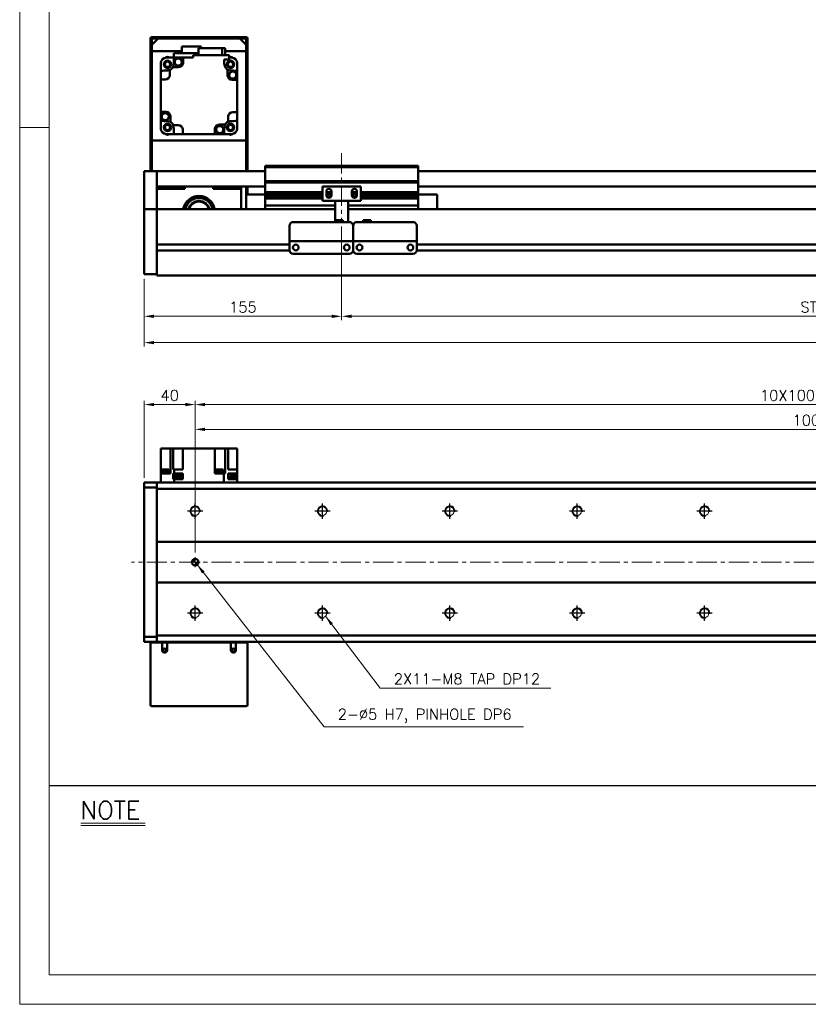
# Model space of a CAD drawing. Header units: millimetres. Extents: x 46891 to 50493, y 6223 to 9905.
# Tile 1 of 4: x 48547 to 49166, y 8529 to 9302. Entities that reach past the tile are written whole.
import ezdxf

# ---------------------------------------------------------------- set-up
doc = ezdxf.new("R2010")
doc.units = ezdxf.units.MM
doc.header["$LTSCALE"] = 0.5
doc.linetypes.add('CENTER', pattern=[50.8, 31.75, -6.35, 6.35, -6.35])
doc.layers.get('0').update_dxf_attribs({"lineweight": 20})
for name, color, linetype, lineweight in [('1', 1, 'CENTER', 13), ('4', 4, 'Continuous', 13), ('외형선(ISO)', 7, 'Continuous', 50)]:
    doc.layers.add(name, color=color, linetype=linetype, lineweight=lineweight)
for name, color, linetype in [('3', 3, 'Continuous'), ('C', 1, 'CENTER'), ('DIM', 4, 'Continuous')]:
    doc.layers.add(name, color=color, linetype=linetype)
doc.styles.add('DSR TEXT', font='romans.shx', dxfattribs={"bigfont": 'whgtxt.shx'})
doc.styles.get("Standard").update_dxf_attribs({"font": 'romans.shx', "bigfont": 'whgtxt.shx'})
doc.dimstyles.new('DSR', dxfattribs={"dimscale": 2, "dimtxt": 3, "dimasz": 3, "dimexe": 0.5, "dimexo": 0.5, "dimgap": 0.5, "dimtad": 1, "dimdsep": 46, "dimtxsty": 'Standard', "dimcen": 2.5, "dimclrd": 4, "dimclre": 4, "dimclrt": 2, "dimadec": 0, "dimazin": 2, "dimtfac": 1, "dimtmove": 0, "dimatfit": 3, "dimfxl": 0, "dimlwd": -1, "dimlwe": -1, "dimarcsym": 0})

# ---------------------------------------------------------------- blocks, each defined once
blk = doc.blocks.new('A$C13F00394')
for p, q in [((-202.34, 25.67), (-191.42, 25.67)), ((-202.34, 25.3), (-191.42, 25.3))]:
    blk.add_line(p, q)
at = {"layer": '3'}
blk.add_line((0, 32), (-207.68, 32), dxfattribs=at)
at = {"layer": '4', "color": 0, "style": 'DSR TEXT'}
blk.add_text('NOTE', height=3, dxfattribs=at).set_placement((-202.39, 26.38))
blk = doc.blocks.new('A$C1C1952E1')
at = {"color": 1}
blk.add_lwpolyline([(0, 0), (420, 0), (420, 297), (0, 297)], close=True, dxfattribs=at)
at = {"color": 3}
blk.add_lwpolyline([(5, 5), (415, 5), (415, 292), (5, 292)], close=True, dxfattribs=at)
blk = doc.blocks.new('*D104')
at = {"color": 1, "linetype": 'ByBlock'}
for p, q in [((48799.46, 9139.21), (48799.46, 9065.83)), ((48644.46, 9098.21), (48644.46, 9065.83)), ((48652.26, 9068.83), (48791.66, 9068.83))]:
    blk.add_line(p, q, dxfattribs=at)
at = {"color": 1}
for points in [[(48652.26, 9070.13), (48652.26, 9067.53), (48644.46, 9068.83)], [(48791.66, 9070.13), (48791.66, 9067.53), (48799.46, 9068.83)]]:
    blk.add_solid(points, dxfattribs=at)
at = {"layer": 'Defpoints', "color": 0}
for p in [(48799.46, 9142.81), (48644.46, 9101.81), (48799.46, 9068.83)]:
    blk.add_point(p, dxfattribs=at)
at = {"color": 3, "insert": (48721.96, 9076.03), "char_height": 8.4, "attachment_point": 5, "style": 'DSR TEXT'}
blk.add_mtext('155', dxfattribs=at)
blk = doc.blocks.new('*D105')
at = {"color": 1, "linetype": 'ByBlock'}
for p, q in [((48799.46, 9139.21), (48799.46, 9065.83)), ((49599.46, 9139.21), (49599.46, 9065.83)), ((48807.26, 9068.83), (49591.66, 9068.83))]:
    blk.add_line(p, q, dxfattribs=at)
at = {"color": 1}
for points in [[(48807.26, 9070.13), (48807.26, 9067.53), (48799.46, 9068.83)], [(49591.66, 9070.13), (49591.66, 9067.53), (49599.46, 9068.83)]]:
    blk.add_solid(points, dxfattribs=at)
at = {"layer": 'Defpoints', "color": 0}
for p in [(48799.46, 9142.81), (49599.46, 9142.81), (49599.46, 9068.83)]:
    blk.add_point(p, dxfattribs=at)
at = {"color": 3, "insert": (49199.46, 9076.03), "char_height": 8.4, "attachment_point": 5, "style": 'DSR TEXT'}
blk.add_mtext('STROKE : 800', dxfattribs=at)
blk = doc.blocks.new('*D107')
at = {"color": 1, "linetype": 'ByBlock'}
for p, q in [((48644.46, 9098.21), (48644.46, 9045.16)), ((49744.46, 9098.21), (49744.46, 9045.16)), ((49736.66, 9048.16), (48652.26, 9048.16))]:
    blk.add_line(p, q, dxfattribs=at)
at = {"color": 1}
for points in [[(48652.26, 9049.46), (48652.26, 9046.86), (48644.46, 9048.16)], [(49736.66, 9049.46), (49736.66, 9046.86), (49744.46, 9048.16)]]:
    blk.add_solid(points, dxfattribs=at)
at = {"layer": 'Defpoints', "color": 0}
for p in [(48644.46, 9101.81), (49744.46, 9101.81), (48644.46, 9048.16)]:
    blk.add_point(p, dxfattribs=at)
at = {"color": 3, "insert": (49194.46, 9055.36), "char_height": 8.4, "attachment_point": 5, "style": 'DSR TEXT'}
blk.add_mtext('1100', dxfattribs=at)
blk = doc.blocks.new('A$C33E56CC6')
h = blk.add_hatch()
h.set_pattern_fill('ANSI31', color=256, style=0)
h.set_pattern_definition([(45, (-7065.45672, -6508.5399), (-0.0883883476, 0.0883883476), [])])
h.paths.add_polyline_path([(4, 6.5, 0.414214), (1.5, 4), (4, 4)])
h.paths.add_polyline_path([(6.5, 4), (4, 4), (4, 1.5, 0.414214)])
blk.add_circle((4, 4), 2.5)
at = {"layer": '1'}
for p, q in [((4, 0), (4, 8)), ((0, 4), (8, 4))]:
    blk.add_line(p, q, dxfattribs=at)
blk = doc.blocks.new('tap8')
blk.add_circle((0, 0), 3.4)
at = {"layer": 'C', "color": 1, "linetype": 'CENTER'}
for p, q in [((-6.05, 0), (6.05, 0)), ((0, -6.05), (0, 6.05))]:
    blk.add_line(p, q, dxfattribs=at)
at = {"layer": 'DIM', "color": 3}
blk.add_arc((0, 0), 4, 263.84551, 189.43144, dxfattribs=at)
blk = doc.blocks.new('*D114')
at = {"color": 1, "linetype": 'ByBlock'}
for p, q in [((48684.46, 8883.52), (48684.46, 8983.11)), ((48692.26, 8980.11), (49676.66, 8980.11)), ((49684.46, 8883.52), (49684.46, 8983.11))]:
    blk.add_line(p, q, dxfattribs=at)
at = {"color": 1}
for points in [[(48692.26, 8981.41), (48692.26, 8978.81), (48684.46, 8980.11)], [(49676.66, 8981.41), (49676.66, 8978.81), (49684.46, 8980.11)]]:
    blk.add_solid(points, dxfattribs=at)
at = {"layer": 'Defpoints', "color": 0}
for p in [(49684.46, 8980.11), (48684.46, 8879.92), (49684.46, 8879.92)]:
    blk.add_point(p, dxfattribs=at)
at = {"color": 3, "insert": (49184.46, 8987.31), "char_height": 8.4, "attachment_point": 5, "style": 'DSR TEXT'}
blk.add_mtext('1000%%P0.02', dxfattribs=at)
blk = doc.blocks.new('*D117')
at = {"color": 1, "linetype": 'ByBlock'}
for p, q in [((48644.46, 8942.02), (48644.46, 9002.59)), ((48684.46, 8883.52), (48684.46, 9002.59)), ((48676.66, 8999.59), (48652.26, 8999.59))]:
    blk.add_line(p, q, dxfattribs=at)
at = {"color": 1}
for points in [[(48652.26, 9000.89), (48652.26, 8998.29), (48644.46, 8999.59)], [(48676.66, 9000.89), (48676.66, 8998.29), (48684.46, 8999.59)]]:
    blk.add_solid(points, dxfattribs=at)
at = {"layer": 'Defpoints', "color": 0}
for p in [(48644.46, 8999.59), (48644.46, 8938.42), (48684.46, 8879.92)]:
    blk.add_point(p, dxfattribs=at)
at = {"color": 3, "insert": (48664.46, 9006.79), "char_height": 8.4, "attachment_point": 5, "style": 'DSR TEXT'}
blk.add_mtext('40', dxfattribs=at)
blk = doc.blocks.new('*D131')
at = {"color": 1, "linetype": 'ByBlock'}
for p, q in [((48684.46, 8925.57), (48684.46, 9002.59)), ((49684.46, 8925.57), (49684.46, 9002.59)), ((48692.26, 8999.59), (49676.66, 8999.59))]:
    blk.add_line(p, q, dxfattribs=at)
at = {"color": 1}
for points in [[(48692.26, 9000.89), (48692.26, 8998.29), (48684.46, 8999.59)], [(49676.66, 9000.89), (49676.66, 8998.29), (49684.46, 8999.59)]]:
    blk.add_solid(points, dxfattribs=at)
at = {"layer": 'Defpoints', "color": 0}
for p in [(49684.46, 8999.59), (48684.46, 8921.97), (49684.46, 8921.97)]:
    blk.add_point(p, dxfattribs=at)
at = {"color": 3, "insert": (49184.46, 9006.79), "char_height": 8.4, "attachment_point": 5, "style": 'DSR TEXT'}
blk.add_mtext('10X100PITCH=1000', dxfattribs=at)

msp = doc.modelspace()

# ---------------------------------------------------------------- linework, layer by layer
at = {"color": 1}
msp.add_line((48569.83732, 9217.02572), (48546.67132, 9217.02572), dxfattribs=at)
at = {"layer": '1'}
for p, q in [((48799.46234, 9196.8134), (48799.46234, 9142.8134)), ((49754.46234, 8875.91938), (48634.46234, 8875.91938))]:
    msp.add_line(p, q, dxfattribs=at)
at = {"layer": '외형선(ISO)'}
for p, q in [((48649.46234, 9286.8134), (48649.46234, 9182.8134)), ((48658.46234, 9287.8134), (48650.46234, 9287.8134)), ((48650.46234, 9281.8134), (48655.46234, 9286.8134)), ((48650.96234, 9286.8134), (48658.46234, 9286.8134)), ((48719.46234, 9286.8134), (48655.46234, 9286.8134)), ((48658.46234, 9286.8134), (48658.46234, 9287.8134)), ((48658.46234, 9287.8134), (48662.46234, 9287.8134)), ((48662.46234, 9287.8134), (48662.46234, 9286.8134)), ((48712.46234, 9287.8134), (48662.46234, 9287.8134)), ((48662.46234, 9286.8134), (48712.46234, 9286.8134)), ((48712.46234, 9286.8134), (48712.46234, 9287.8134)), ((48712.46234, 9287.8134), (48716.46234, 9287.8134)), ((48716.46234, 9287.8134), (48716.46234, 9286.8134)), ((48724.46234, 9287.8134), (48716.46234, 9287.8134)), ((48716.46234, 9286.8134), (48723.96234, 9286.8134)), ((48719.46234, 9286.8134), (48724.46234, 9281.8134)), ((48725.46234, 9182.8134), (48725.46234, 9286.8134)), ((48650.46234, 9182.8134), (48650.46234, 9286.3134)), ((48650.46234, 9281.8134), (48650.46234, 9276.8134)), ((48689.11234, 9280.6134), (48674.01234, 9280.6134)), ((48674.01234, 9280.6134), (48674.01234, 9275.2134)), ((48705.75034, 9279.3134), (48686.98426, 9279.3134)), ((48686.98426, 9279.3134), (48686.98426, 9273.8134)), ((48689.11234, 9280.6134), (48689.11234, 9279.3134)), ((48707.94042, 9279.3134), (48705.75034, 9279.3134)), ((48705.75034, 9279.3134), (48705.75034, 9273.8134)), ((48707.94042, 9273.8134), (48707.94042, 9279.3134)), ((48724.46234, 9286.3134), (48724.46234, 9182.8134)), ((48724.46234, 9276.8134), (48724.46234, 9281.8134)), ((48650.46234, 9276.8134), (48674.01234, 9276.8134)), ((48661.76701, 9271.8134), (48661.00483, 9271.8134)), ((48661.96234, 9271.8134), (48661.76701, 9271.8134)), ((48661.96234, 9271.8134), (48667.66234, 9271.8134)), ((48686.98426, 9275.2134), (48667.66234, 9275.2134)), ((48667.66234, 9275.2134), (48667.66234, 9268.60208)), ((48674.96234, 9271.8134), (48667.90297, 9271.8134)), ((48682.76234, 9271.8134), (48674.96234, 9271.8134)), ((48674.96234, 9271.8134), (48674.96234, 9267.8134)), ((48711.16234, 9273.8134), (48682.76234, 9273.8134)), ((48682.76234, 9273.8134), (48682.76234, 9271.8134)), ((48707.94042, 9276.8134), (48724.46234, 9276.8134)), ((48711.16234, 9270.3134), (48711.16234, 9273.8134)), ((48711.16234, 9271.8134), (48712.96234, 9271.8134)), ((48713.15767, 9271.8134), (48712.96234, 9271.8134)), ((48713.91986, 9271.8134), (48713.15767, 9271.8134)), ((48657.46234, 9268.27092), (48657.46234, 9267.50873)), ((48657.46234, 9267.50873), (48657.46234, 9267.3134)), ((48657.46234, 9261.37277), (48657.46234, 9267.3134)), ((48671.46234, 9264.3134), (48666.95426, 9264.3134)), ((48707.13752, 9270.3134), (48711.16234, 9270.3134)), ((48717.46234, 9267.50873), (48717.46234, 9268.27092)), ((48717.46234, 9267.3134), (48717.46234, 9267.50873)), ((48717.46234, 9267.3134), (48717.46234, 9261.37277)), ((48657.46234, 9261.37277), (48657.46234, 9254.6134)), ((48664.46234, 9262.09203), (48664.46234, 9258.1134)), ((48709.96234, 9257.8134), (48709.96234, 9262.32148)), ((48717.46234, 9261.37277), (48717.46234, 9254.3134)), ((48657.46234, 9254.6134), (48657.46234, 9229.3134)), ((48660.96234, 9254.6134), (48657.46234, 9254.6134)), ((48717.46234, 9254.3134), (48713.46234, 9254.3134)), ((48717.46234, 9229.0134), (48717.46234, 9254.3134)), ((48657.46234, 9222.25404), (48657.46234, 9229.3134)), ((48657.46234, 9229.3134), (48661.46234, 9229.3134)), ((48664.96234, 9225.8134), (48664.96234, 9221.30533)), ((48710.46234, 9221.53478), (48710.46234, 9225.5134)), ((48713.96234, 9229.0134), (48717.46234, 9229.0134)), ((48717.46234, 9229.0134), (48717.46234, 9222.25404)), ((48657.46234, 9222.25404), (48657.46234, 9216.3134)), ((48667.18372, 9218.8134), (48671.16234, 9218.8134)), ((48703.46234, 9219.3134), (48707.97042, 9219.3134)), ((48717.46234, 9222.25404), (48717.46234, 9216.3134)), ((48657.46234, 9216.3134), (48657.46234, 9216.11807)), ((48657.46234, 9216.11807), (48657.46234, 9215.35589)), ((48661.00483, 9211.8134), (48661.76701, 9211.8134)), ((48661.76701, 9211.8134), (48661.96234, 9211.8134)), ((48661.96234, 9211.8134), (48667.90297, 9211.8134)), ((48667.90297, 9211.8134), (48674.66234, 9211.8134)), ((48674.66234, 9215.3134), (48674.66234, 9211.8134)), ((48674.66234, 9211.8134), (48699.96234, 9211.8134)), ((48699.96234, 9211.8134), (48699.96234, 9215.8134)), ((48699.96234, 9211.8134), (48707.02171, 9211.8134)), ((48712.96234, 9211.8134), (48707.02171, 9211.8134)), ((48712.96234, 9211.8134), (48713.15767, 9211.8134)), ((48713.15767, 9211.8134), (48713.91986, 9211.8134)), ((48717.46234, 9216.11807), (48717.46234, 9216.3134)), ((48717.46234, 9215.35589), (48717.46234, 9216.11807)), ((48724.46234, 9206.8134), (48650.46234, 9206.8134)), ((48650.46234, 9206.8134), (48650.46234, 9182.8134)), ((48724.46234, 9182.8134), (48724.46234, 9206.8134)), ((48739.46234, 9185.8134), (48739.46234, 9186.8134)), ((48859.46234, 9186.8134), (48739.46234, 9186.8134)), ((48859.46234, 9186.8134), (48859.46234, 9185.8134)), ((48644.46234, 9182.8134), (48644.46234, 9180.8134)), ((48654.46234, 9182.8134), (48644.46234, 9182.8134)), ((48644.46234, 9180.02888), (48644.46234, 9180.8134)), ((48644.46234, 9179.53018), (48644.46234, 9180.02888)), ((48644.46234, 9179.53018), (48644.46234, 9178.4617)), ((48644.46234, 9178.4617), (48644.46234, 9175.47589)), ((48654.46234, 9180.8134), (48654.46234, 9182.8134)), ((48654.46234, 9182.8134), (48739.46234, 9182.8134)), ((48654.46234, 9182.8134), (48654.46234, 9180.8134)), ((48654.46234, 9180.8134), (48654.46234, 9180.02888)), ((48654.46234, 9180.02888), (48654.46234, 9180.8134)), ((48654.46234, 9180.02888), (48654.46234, 9179.53018)), ((48654.46234, 9179.53018), (48654.46234, 9180.02888)), ((48654.46234, 9178.4617), (48654.46234, 9179.53018)), ((48654.46234, 9179.53018), (48654.46234, 9178.4617)), ((48654.46234, 9175.47589), (48654.46234, 9178.4617)), ((48654.46234, 9178.4617), (48654.46234, 9175.47589)), ((48739.46234, 9174.8134), (48739.46234, 9185.8134)), ((48739.46234, 9185.8134), (48859.46234, 9185.8134)), ((48859.46234, 9185.8134), (48859.46234, 9174.8134)), ((48859.46234, 9182.8134), (49734.46234, 9182.8134)), ((48644.46234, 9166.91159), (48644.46234, 9175.47589)), ((48654.46234, 9175.47589), (48654.46234, 9166.91159)), ((48654.46234, 9171.3134), (48654.46234, 9175.47589)), ((48654.46234, 9170.8134), (48739.46234, 9170.8134)), ((48674.46234, 9170.8134), (48674.46234, 9168.8134)), ((48676.46234, 9170.8134), (48676.46234, 9168.8134)), ((48698.46234, 9168.8134), (48698.46234, 9170.8134)), ((48720.46234, 9170.8134), (48720.46234, 9168.8134)), ((48724.46234, 9164.3134), (48724.46234, 9170.8134)), ((48724.46234, 9170.8134), (48724.46234, 9164.3134)), ((48725.46234, 9164.3134), (48725.46234, 9170.8134)), ((48739.46234, 9173.8134), (48739.46234, 9174.8134)), ((48739.46234, 9174.8134), (48859.46234, 9174.8134)), ((48739.46234, 9172.8134), (48739.46234, 9173.8134)), ((48739.46234, 9173.8134), (48859.46234, 9173.8134)), ((48739.46234, 9166.3134), (48739.46234, 9172.8134)), ((48814.46234, 9170.8134), (48784.46234, 9170.8134)), ((48784.46234, 9159.4134), (48784.46234, 9170.8134)), ((48814.46234, 9170.8134), (48814.46234, 9159.4134)), ((48859.46234, 9174.8134), (48859.46234, 9173.8134)), ((48859.46234, 9173.8134), (48859.46234, 9172.8134)), ((48859.46234, 9172.8134), (48859.46234, 9166.3134)), ((48859.46234, 9170.8134), (49734.46234, 9170.8134)), ((48644.46234, 9164.8163), (48644.46234, 9166.91159)), ((48644.46234, 9153.39435), (48644.46234, 9164.8163)), ((48676.46234, 9168.8134), (48654.46234, 9168.8134)), ((48654.46234, 9166.91159), (48654.46234, 9164.8163)), ((48654.46234, 9164.8163), (48654.46234, 9153.39435)), ((48720.46234, 9168.8134), (48698.46234, 9168.8134)), ((48720.46234, 9152.8134), (48720.46234, 9168.8134)), ((48724.46234, 9164.3134), (48724.46234, 9152.8134)), ((48739.46234, 9164.3134), (48724.46234, 9164.3134)), ((48739.46234, 9165.8134), (48739.46234, 9166.3134)), ((48739.46234, 9166.3134), (48784.46234, 9166.3134)), ((48739.46234, 9165.3134), (48739.46234, 9165.8134)), ((48739.46234, 9165.8134), (48784.46234, 9165.8134)), ((48739.46234, 9164.3134), (48739.46234, 9165.3134)), ((48739.46234, 9165.3134), (48784.46234, 9165.3134)), ((48739.46234, 9163.8134), (48739.46234, 9164.3134)), ((48739.46234, 9164.3134), (48784.46234, 9164.3134)), ((48739.46234, 9163.3134), (48739.46234, 9163.8134)), ((48739.46234, 9163.8134), (48784.46234, 9163.8134)), ((48739.46234, 9162.3134), (48739.46234, 9163.3134)), ((48739.46234, 9163.3134), (48784.46234, 9163.3134)), ((48787.46234, 9163.8134), (48787.46234, 9166.8134)), ((48787.46234, 9166.3134), (48791.46234, 9166.3134)), ((48787.46234, 9165.8134), (48791.46234, 9165.8134)), ((48787.46234, 9165.3134), (48791.46234, 9165.3134)), ((48787.46234, 9164.3134), (48788.3391, 9164.3134)), ((48787.46234, 9163.8134), (48788.23284, 9163.8134)), ((48787.52585, 9163.3134), (48788.3391, 9163.3134)), ((48790.58558, 9164.3134), (48791.46234, 9164.3134)), ((48790.58558, 9163.3134), (48791.39883, 9163.3134)), ((48790.69184, 9163.8134), (48791.46234, 9163.8134)), ((48791.46234, 9166.8134), (48791.46234, 9163.8134)), ((48807.46234, 9163.8134), (48807.46234, 9166.8134)), ((48807.46234, 9166.3134), (48811.46234, 9166.3134)), ((48807.46234, 9165.8134), (48811.46234, 9165.8134)), ((48807.46234, 9165.3134), (48811.46234, 9165.3134)), ((48807.46234, 9164.3134), (48808.3391, 9164.3134)), ((48807.46234, 9163.8134), (48808.23284, 9163.8134)), ((48807.52585, 9163.3134), (48808.3391, 9163.3134)), ((48810.58558, 9164.3134), (48811.46234, 9164.3134)), ((48810.58558, 9163.3134), (48811.39883, 9163.3134)), ((48810.69184, 9163.8134), (48811.46234, 9163.8134)), ((48811.46234, 9166.8134), (48811.46234, 9163.8134)), ((48814.46234, 9166.3134), (48859.46234, 9166.3134)), ((48814.46234, 9165.8134), (48859.46234, 9165.8134)), ((48814.46234, 9165.3134), (48859.46234, 9165.3134)), ((48814.46234, 9164.3134), (48859.46234, 9164.3134)), ((48814.46234, 9163.8134), (48859.46234, 9163.8134)), ((48814.46234, 9163.3134), (48859.46234, 9163.3134)), ((48859.46234, 9166.3134), (48859.46234, 9165.8134)), ((48859.46234, 9165.8134), (48859.46234, 9165.3134)), ((48859.46234, 9165.3134), (48859.46234, 9164.3134)), ((48859.46234, 9164.3134), (48874.46234, 9164.3134)), ((48859.46234, 9164.3134), (48859.46234, 9163.8134)), ((48859.46234, 9163.8134), (48859.46234, 9163.3134)), ((48859.46234, 9163.3134), (48859.46234, 9162.3134)), ((48874.46234, 9152.8134), (48874.46234, 9164.3134)), ((48739.46234, 9161.8134), (48739.46234, 9162.3134)), ((48739.46234, 9162.3134), (48784.46234, 9162.3134)), ((48739.46234, 9161.3134), (48739.46234, 9161.8134)), ((48739.46234, 9161.8134), (48784.46234, 9161.8134)), ((48739.46234, 9156.8134), (48739.46234, 9161.3134)), ((48739.46234, 9161.3134), (48784.46234, 9161.3134)), ((48739.46234, 9156.8134), (48739.46234, 9155.8134)), ((48739.46234, 9152.8134), (48739.46234, 9155.8134)), ((48739.46234, 9155.8134), (48794.46234, 9155.8134)), ((48794.46234, 9159.4134), (48784.46234, 9159.4134)), ((48788.13947, 9162.3134), (48790.78522, 9162.3134)), ((48794.46234, 9159.9134), (48794.46234, 9159.4134)), ((48804.46234, 9159.4134), (48794.46234, 9159.4134)), ((48794.46234, 9157.3134), (48794.46234, 9159.4134)), ((48794.46234, 9157.3134), (48794.46234, 9144.31356)), ((48804.46234, 9159.4134), (48804.46234, 9159.9134)), ((48814.46234, 9159.4134), (48804.46234, 9159.4134)), ((48804.46234, 9159.4134), (48804.46234, 9157.3134)), ((48804.46234, 9142.81356), (48804.46234, 9157.3134)), ((48804.46234, 9155.8134), (48859.46234, 9155.8134)), ((48808.13947, 9162.3134), (48810.78522, 9162.3134)), ((48814.46234, 9162.3134), (48859.46234, 9162.3134)), ((48814.46234, 9161.8134), (48859.46234, 9161.8134)), ((48814.46234, 9161.3134), (48859.46234, 9161.3134)), ((48859.46234, 9162.3134), (48859.46234, 9161.8134)), ((48859.46234, 9161.8134), (48859.46234, 9161.3134)), ((48859.46234, 9161.3134), (48859.46234, 9156.8134)), ((48859.46234, 9155.8134), (48859.46234, 9156.8134)), ((48859.46234, 9155.8134), (48859.46234, 9152.8134)), ((48644.46234, 9152.8134), (48644.46234, 9153.39435)), ((48644.46234, 9152.8134), (48644.46234, 9149.8134)), ((48654.46234, 9152.8134), (48644.46234, 9152.8134)), ((48644.46234, 9107.05605), (48644.46234, 9149.8134)), ((48654.46234, 9153.39435), (48654.46234, 9152.8134)), ((48654.46234, 9152.8134), (48654.46234, 9149.8134)), ((48794.46234, 9152.8134), (48654.46234, 9152.8134)), ((48654.46234, 9149.8134), (48654.46234, 9152.8134)), ((48654.46234, 9125.2634), (48654.46234, 9149.8134)), ((48654.46234, 9149.8134), (48654.46234, 9107.05605)), ((49734.46234, 9152.8134), (48804.46234, 9152.8134)), ((48758.46234, 9129.81356), (48758.46234, 9139.81356)), ((48761.46234, 9142.81356), (48805.46234, 9142.81356)), ((48794.46234, 9144.31356), (48794.46234, 9142.81356)), ((48794.46234, 9144.31356), (48800.46234, 9144.31356)), ((48800.46234, 9144.31356), (48800.46234, 9142.81356)), ((48808.46234, 9139.81356), (48808.46234, 9129.81356)), ((48808.46234, 9129.81356), (48808.46234, 9139.81356)), ((48811.46234, 9142.81356), (48855.46234, 9142.81356)), ((48822.46234, 9144.31356), (48816.46234, 9144.31356)), ((48816.46234, 9142.81356), (48816.46234, 9144.31356)), ((48822.46234, 9142.81356), (48822.46234, 9144.31356)), ((48858.46234, 9139.81356), (48858.46234, 9129.81356)), ((48758.46234, 9125.0634), (48654.46234, 9125.0634)), ((48758.46234, 9129.81356), (48758.46234, 9127.81356)), ((48758.46234, 9127.81353), (48758.46234, 9127.81356)), ((48758.46234, 9127.81356), (48808.46234, 9127.81356)), ((48758.46234, 9127.31353), (48758.46234, 9127.81353)), ((48758.46234, 9127.81353), (48761.23284, 9127.81353)), ((48758.46234, 9120.81353), (48758.46234, 9127.31353)), ((48763.48568, 9125.0634), (48763.43901, 9125.0634)), ((48763.69184, 9127.81353), (48765.96234, 9127.81353)), ((48770.96234, 9127.81353), (48795.96234, 9127.81353)), ((48800.96234, 9127.81353), (48803.23284, 9127.81353)), ((48803.48568, 9125.0634), (48803.43901, 9125.0634)), ((48805.69184, 9127.81353), (48808.46234, 9127.81353)), ((48808.46234, 9127.81356), (48808.46234, 9129.81356)), ((48808.46234, 9129.81356), (48808.46234, 9127.81356)), ((48808.46234, 9127.81356), (48808.46234, 9127.81353)), ((48808.46234, 9127.81353), (48808.46234, 9127.81356)), ((48808.46234, 9127.81356), (48858.46234, 9127.81356)), ((48808.46234, 9127.81353), (48808.46234, 9127.31353)), ((48808.46234, 9127.31353), (48808.46234, 9127.81353)), ((48808.46234, 9127.81353), (48811.23284, 9127.81353)), ((48808.46234, 9127.31353), (48808.46234, 9120.81353)), ((48808.46234, 9120.81353), (48808.46234, 9127.31353)), ((48813.48568, 9125.0634), (48813.43901, 9125.0634)), ((48813.69184, 9127.81353), (48815.96234, 9127.81353)), ((48820.96234, 9127.81353), (48845.96234, 9127.81353)), ((48850.96234, 9127.81353), (48853.23284, 9127.81353)), ((48853.48568, 9125.0634), (48853.43901, 9125.0634)), ((48855.69184, 9127.81353), (48858.46234, 9127.81353)), ((48858.46234, 9127.81356), (48858.46234, 9129.81356)), ((48858.46234, 9127.81356), (48858.46234, 9127.81353)), ((48858.46234, 9127.81353), (48858.46234, 9127.31353)), ((48858.46234, 9127.31353), (48858.46234, 9120.81353)), ((49562.46234, 9125.0634), (48858.46234, 9125.0634)), ((48758.47279, 9120.5634), (48654.46234, 9120.5634)), ((48654.46234, 9107.05605), (48654.46234, 9120.3634)), ((48761.46234, 9117.81353), (48805.46234, 9117.81353)), ((48808.47279, 9120.5634), (48808.4519, 9120.5634)), ((48811.46234, 9117.81353), (48855.46234, 9117.81353)), ((49562.47279, 9120.5634), (48858.4519, 9120.5634)), ((48644.46234, 9107.05605), (48644.46234, 9104.93472)), ((48644.46234, 9101.8134), (48644.46234, 9104.93472)), ((48654.46234, 9101.8134), (48644.46234, 9101.8134)), ((48654.46234, 9107.05605), (48654.46234, 9104.93472)), ((48654.46234, 9104.93472), (48654.46234, 9107.05605)), ((48654.46234, 9100.8134), (48654.46234, 9104.93472)), ((48654.46234, 9104.93472), (48654.46234, 9101.8134)), ((48654.46234, 9100.8134), (49734.46234, 9100.8134)), ((48657.46234, 8945.51938), (48657.46234, 8965.01938)), ((48657.46234, 8965.01938), (48661.46234, 8965.01938)), ((48664.96234, 8965.01938), (48661.46234, 8965.01938)), ((48667.18372, 8965.01938), (48664.96234, 8965.01938)), ((48664.96234, 8945.51938), (48664.96234, 8965.01938)), ((48667.18372, 8948.51938), (48667.18372, 8965.01938)), ((48667.18372, 8965.01938), (48671.16234, 8965.01938)), ((48674.66234, 8965.01938), (48671.16234, 8965.01938)), ((48674.66234, 8965.01938), (48699.96234, 8965.01938)), ((48674.66234, 8965.01938), (48674.66234, 8948.51938)), ((48699.96234, 8945.51938), (48699.96234, 8965.01938)), ((48703.46234, 8965.01938), (48699.96234, 8965.01938)), ((48703.46234, 8965.01938), (48707.97042, 8965.01938)), ((48710.46234, 8965.01938), (48707.97042, 8965.01938)), ((48707.97042, 8945.51938), (48707.97042, 8965.01938)), ((48713.96234, 8965.01938), (48710.46234, 8965.01938)), ((48710.46234, 8948.51938), (48710.46234, 8965.01938)), ((48713.96234, 8965.01938), (48717.46234, 8965.01938)), ((48717.46234, 8948.51938), (48717.46234, 8965.01938)), ((48658.02363, 8946.71938), (48663.92363, 8946.71938)), ((48658.02363, 8946.01938), (48658.02363, 8946.71938)), ((48658.17363, 8948.71938), (48663.77363, 8948.71938)), ((48658.17363, 8946.71938), (48658.17363, 8948.71938)), ((48663.77363, 8946.71938), (48663.77363, 8948.71938)), ((48663.92363, 8946.01938), (48663.92363, 8946.71938)), ((48667.50367, 8948.51938), (48667.18372, 8948.51938)), ((48667.50367, 8948.51938), (48667.90297, 8948.51938)), ((48667.90297, 8948.51938), (48674.66234, 8948.51938)), ((48667.90297, 8945.51938), (48667.90297, 8948.51938)), ((48700.8083, 8946.71938), (48706.7083, 8946.71938)), ((48700.8083, 8946.01938), (48700.8083, 8946.71938)), ((48700.9583, 8948.71938), (48706.5583, 8948.71938)), ((48700.9583, 8946.71938), (48700.9583, 8948.71938)), ((48706.5583, 8946.71938), (48706.5583, 8948.71938)), ((48706.7083, 8946.01938), (48706.7083, 8946.71938)), ((48711.90236, 8948.51938), (48710.46234, 8948.51938)), ((48711.90236, 8948.51938), (48717.46234, 8948.51938)), ((48717.46234, 8948.51938), (48717.46234, 8945.51938)), ((48657.42743, 8941.71938), (48657.46234, 8941.71938)), ((48657.42743, 8941.01938), (48657.42743, 8941.71938)), ((48657.46234, 8941.01938), (48657.42743, 8941.01938)), ((48657.46234, 8938.41938), (48657.46234, 8945.51938)), ((48657.46234, 8945.51938), (48663.02232, 8945.51938)), ((48657.97363, 8946.01938), (48663.97363, 8946.01938)), ((48657.97363, 8945.51938), (48657.97363, 8946.01938)), ((48664.96234, 8945.51938), (48663.02232, 8945.51938)), ((48663.97363, 8945.51938), (48663.97363, 8946.01938)), ((48667.18372, 8941.01938), (48667.18372, 8945.51938)), ((48667.18372, 8945.51938), (48667.50367, 8945.51938)), ((48667.50367, 8941.01938), (48667.18372, 8941.01938)), ((48667.90297, 8945.51938), (48667.50367, 8945.51938)), ((48667.50367, 8941.01938), (48667.90297, 8941.01938)), ((48667.84959, 8941.71938), (48673.74959, 8941.71938)), ((48667.84959, 8941.01938), (48667.84959, 8941.71938)), ((48674.66234, 8945.51938), (48667.90297, 8945.51938)), ((48667.90297, 8941.01938), (48670.34706, 8941.01938)), ((48667.90297, 8938.41938), (48667.90297, 8941.01938)), ((48667.99959, 8943.71938), (48673.59959, 8943.71938)), ((48667.99959, 8941.71938), (48667.99959, 8943.71938)), ((48671.25213, 8941.01938), (48670.34706, 8941.01938)), ((48671.25213, 8941.01938), (48674.66234, 8941.01938)), ((48673.59959, 8941.71938), (48673.59959, 8943.71938)), ((48673.74959, 8941.01938), (48673.74959, 8941.71938)), ((48674.66234, 8945.51938), (48674.66234, 8941.01938)), ((48699.96234, 8945.51938), (48707.02171, 8945.51938)), ((48700.7583, 8946.01938), (48706.7583, 8946.01938)), ((48700.7583, 8945.51938), (48700.7583, 8946.01938)), ((48706.7583, 8945.51938), (48706.7583, 8946.01938)), ((48707.02171, 8938.41938), (48707.02171, 8945.51938)), ((48707.02171, 8945.51938), (48707.42102, 8945.51938)), ((48707.97042, 8945.51938), (48707.42102, 8945.51938)), ((48710.46234, 8941.01938), (48710.46234, 8945.51938)), ((48710.46234, 8945.51938), (48711.90236, 8945.51938)), ((48711.90236, 8941.01938), (48710.46234, 8941.01938)), ((48711.59726, 8941.71938), (48717.49726, 8941.71938)), ((48711.59726, 8941.01938), (48711.59726, 8941.71938)), ((48711.74726, 8943.71938), (48717.34726, 8943.71938)), ((48711.74726, 8941.71938), (48711.74726, 8943.71938)), ((48717.46234, 8945.51938), (48711.90236, 8945.51938)), ((48711.90236, 8941.01938), (48717.46234, 8941.01938)), ((48717.34726, 8941.71938), (48717.34726, 8943.71938)), ((48717.46234, 8945.51938), (48717.46234, 8941.71938)), ((48717.46234, 8938.41938), (48717.46234, 8941.01938)), ((48717.49726, 8941.01938), (48717.46234, 8941.01938)), ((48717.49726, 8941.01938), (48717.49726, 8941.71938)), ((48644.46234, 8938.41938), (48644.46234, 8937.5407)), ((48654.46234, 8938.41938), (48644.46234, 8938.41938)), ((48644.46234, 8934.41938), (48644.46234, 8937.5407)), ((48644.46234, 8817.41938), (48644.46234, 8934.41938)), ((48654.46234, 8934.41938), (48644.46234, 8934.41938)), ((48654.46234, 8938.41938), (48654.46234, 8937.5407)), ((49734.46234, 8938.41938), (48654.46234, 8938.41938)), ((48654.46234, 8937.5407), (48654.46234, 8938.41938)), ((48654.46234, 8933.41938), (48654.46234, 8937.5407)), ((48654.46234, 8937.5407), (48654.46234, 8934.41938)), ((48654.46234, 8891.91938), (48654.46234, 8933.41938)), ((48654.46234, 8933.41938), (49734.46234, 8933.41938)), ((48654.46234, 8891.06583), (48654.46234, 8891.91938)), ((49734.46234, 8891.91938), (48654.46234, 8891.91938)), ((48654.46234, 8890.71227), (48654.46234, 8891.06583)), ((48654.46234, 8861.12649), (48654.46234, 8890.71227)), ((48654.46234, 8890.71227), (48654.46234, 8861.12649)), ((48654.46234, 8860.77293), (48654.46234, 8861.12649)), ((48654.46234, 8859.91938), (48654.46234, 8860.77293)), ((48654.46234, 8818.41938), (48654.46234, 8859.91938)), ((48654.46234, 8859.91938), (49734.46234, 8859.91938)), ((48644.46234, 8814.29806), (48644.46234, 8817.41938)), ((48654.46234, 8817.41938), (48644.46234, 8817.41938)), ((48654.46234, 8814.29806), (48654.46234, 8818.41938)), ((49734.46234, 8818.41938), (48654.46234, 8818.41938)), ((48654.46234, 8817.41938), (48654.46234, 8814.29806)), ((48644.46234, 8814.29806), (48644.46234, 8813.41938)), ((48654.46234, 8813.41938), (48644.46234, 8813.41938)), ((48649.46234, 8812.91938), (48650.46234, 8812.91938)), ((48649.46234, 8812.91938), (48649.46234, 8763.91938)), ((48650.46234, 8812.91938), (48658.46234, 8812.91938)), ((48654.46234, 8814.29806), (48654.46234, 8813.41938)), ((48654.46234, 8813.41938), (48654.46234, 8814.29806)), ((49734.46234, 8813.41938), (48654.46234, 8813.41938)), ((48658.46234, 8812.91938), (48662.46234, 8812.91938)), ((48658.46234, 8806.91938), (48658.46234, 8812.91938)), ((48662.46234, 8812.91938), (48662.46234, 8806.91938)), ((48662.46234, 8812.91938), (48712.46234, 8812.91938)), ((48671.81234, 8813.37938), (48703.11234, 8813.37938)), ((48671.81234, 8813.03438), (48671.81234, 8813.37938)), ((48671.81234, 8813.03438), (48703.11234, 8813.03438)), ((48703.11234, 8813.03438), (48703.11234, 8813.37938)), ((48712.46234, 8812.91938), (48716.46234, 8812.91938)), ((48712.46234, 8806.91938), (48712.46234, 8812.91938)), ((48716.46234, 8812.91938), (48716.46234, 8806.91938)), ((48716.46234, 8812.91938), (48724.46234, 8812.91938)), ((48724.46234, 8812.91938), (48725.46234, 8812.91938)), ((48725.46234, 8763.91938), (48725.46234, 8812.91938)), ((48650.46234, 8762.91938), (48724.46234, 8762.91938))]:
    msp.add_line(p, q, dxfattribs=at)
for centre, radius in [((48671.16638, 9268.30211), 3), ((48671.16638, 9268.30211), 2.95), ((48671.16638, 9268.30211), 2.8), ((48662.71361, 9266.56214), 2.9), ((48662.71361, 9266.56214), 2.7), ((48662.71361, 9266.56214), 2.5), ((48662.71361, 9266.56214), 2.1), ((48712.21108, 9266.56214), 2.9), ((48712.21108, 9266.56214), 2.7), ((48712.21108, 9266.56214), 2.5), ((48712.21108, 9266.56214), 2.1), ((48713.95105, 9258.10937), 3), ((48713.95105, 9258.10937), 2.95), ((48713.95105, 9258.10937), 2.8), ((48660.97363, 9225.51744), 3), ((48660.97363, 9225.51744), 2.95), ((48660.97363, 9225.51744), 2.8), ((48662.71361, 9217.06467), 2.9), ((48662.71361, 9217.06467), 2.7), ((48662.71361, 9217.06467), 2.5), ((48662.71361, 9217.06467), 2.1), ((48703.7583, 9215.3247), 3), ((48703.7583, 9215.3247), 2.95), ((48703.7583, 9215.3247), 2.8), ((48712.21108, 9217.06467), 2.9), ((48712.21108, 9217.06467), 2.7), ((48712.21108, 9217.06467), 2.5), ((48712.21108, 9217.06467), 2.1), ((48763.46234, 9122.81353), 2.25), ((48803.46234, 9122.81353), 2.25), ((48813.46234, 9122.81353), 2.25), ((48853.46234, 9122.81353), 2.25), ((48684.46234, 8875.91938), 2.5), ((48660.46234, 8806.91938), 1.2295), ((48714.46234, 8806.91938), 1.2295)]:
    msp.add_circle(centre, radius, dxfattribs=at)
for centre, radius, start, end in [((48650.46234, 9286.8134), 1, 90, 180), ((48650.96234, 9286.3134), 0.5, 90, 180), ((48723.96234, 9286.3134), 0.5, 0, 90), ((48724.46234, 9286.8134), 1, 0, 90), ((48661.96234, 9267.3134), 4.5, 90, 180), ((48687.46234, 9241.8134), 40, 131.40962211, 131.71320029), ((48662.71361, 9269.56214), 2.75, 54.9489798, 125.0510202), ((48687.46234, 9241.8134), 39.5, 130.58041866, 130.59038741), ((49046.71691, 9241.8134), 380, 175.47193699, 176.31242822), ((48712.21108, 9269.56214), 2.75, 54.9489798, 112.41788974), ((48712.96234, 9267.3134), 4.5, 0, 90), ((48687.46234, 9241.8134), 39.5, 49.40961259, 49.41958134), ((48687.46234, 9241.8134), 40, 48.28679971, 48.59037789), ((48687.46234, 9241.8134), 40, 138.28679971, 138.59037789), ((48687.46234, 9241.8134), 39.5, 139.40961259, 139.41958134), ((48662.71361, 9266.56214), 4.8, 291.36575753, 332.06387432), ((48662.71361, 9266.56214), 4.8, 332.06387432, 356.31242822), ((48671.46234, 9267.8134), 3.5, 270, 0), ((48328.20777, 9241.8134), 380, 3.68757178, 4.3012223), ((48712.21108, 9266.56214), 4.8, 183.68757178, 242.06387432), ((48687.46234, 9241.8134), 40, 41.40962211, 41.71320029), ((48687.46234, 9241.8134), 39.5, 40.58041866, 40.59038741), ((48660.37743, 9258.47616), 2.95, 171.17588203, 188.82411797), ((48687.46234, 8882.55883), 380, 93.68757178, 94.52806301), ((48660.96234, 9258.1134), 3.5, 270, 0), ((48662.71361, 9266.56214), 4.8, 273.68757178, 291.36575753), ((48712.21108, 9266.56214), 4.8, 242.06387432, 266.31242822), ((48713.46234, 9257.8134), 3.5, 180, 270), ((48687.46234, 8882.55883), 380, 85.47193699, 86.31242822), ((48661.46234, 9225.8134), 3.5, 0, 90), ((48713.96234, 9225.5134), 3.5, 90, 180), ((48714.54726, 9225.15065), 2.95, 351.17588203, 8.82411797), ((48687.46234, 9601.06797), 380, 265.47193699, 266.31242822), ((48662.71361, 9217.06467), 4.8, 62.06387432, 86.31242822), ((48662.71361, 9217.06467), 4.8, 21.36575753, 62.06387432), ((48662.71361, 9217.06467), 4.8, 3.68757178, 21.36575753), ((49046.71691, 9241.8134), 380, 183.68757178, 184.52806301), ((48671.16234, 9215.3134), 3.5, 0, 90), ((48703.46234, 9215.8134), 3.5, 90, 180), ((48328.20777, 9241.8134), 380, 355.47193699, 356.31242822), ((48712.21108, 9217.06467), 4.8, 152.06387432, 176.31242822), ((48712.21108, 9217.06467), 4.8, 111.36575753, 152.06387432), ((48712.21108, 9217.06467), 4.8, 93.68757178, 111.36575753), ((48687.46234, 9601.06797), 380, 273.68757178, 274.52806301), ((48661.96234, 9216.3134), 4.5, 180, 270), ((48687.46234, 9241.8134), 39.5, 220.58041866, 220.59038741), ((48687.46234, 9241.8134), 40, 221.40962211, 221.71320029), ((48687.46234, 9241.8134), 40, 228.28679971, 228.59037789), ((48662.71361, 9214.06467), 2.75, 234.9489798, 305.0510202), ((48687.46234, 9241.8134), 39.5, 229.40961259, 229.41958134), ((48670.79959, 9214.72849), 2.95, 261.17588203, 278.82411797), ((48712.21108, 9214.0648), 2.75, 234.95393565, 305.04606435), ((48712.96234, 9216.3134), 4.5, 270, 0), ((48687.46234, 9241.8134), 39.5, 310.58041866, 310.59038741), ((48687.46234, 9241.8134), 40, 311.40962211, 311.71320029), ((48687.46234, 9241.8134), 40, 318.28679971, 318.59037789), ((48687.46234, 9241.8134), 39.5, 319.40961259, 319.41958134), ((48687.46234, 9150.8134), 12.5, 9.20689635, 170.79310365), ((48703.46234, 9166.8134), 2.4585, 54.43972491, 125.56027509), ((48789.46234, 9166.8134), 2, 0, 180), ((48789.46234, 9163.8134), 2, 180, 0), ((48789.46234, 9163.8134), 1.2295, 156.00421868, 180), ((48789.46234, 9163.8134), 1.2295, 180, 203.99578132), ((48789.46234, 9163.8134), 1.2295, 23.99578132, 156.00421868), ((48789.46234, 9163.8134), 1.2295, 203.99578132, 336.00421868), ((48789.46234, 9163.8134), 1.2295, 0, 23.99578132), ((48789.46234, 9163.8134), 1.2295, 336.00421868, 0), ((48809.46234, 9166.8134), 2, 0, 180), ((48809.46234, 9163.8134), 2, 180, 0), ((48809.46234, 9163.8134), 1.2295, 156.00421868, 180), ((48809.46234, 9163.8134), 1.2295, 180, 203.99578132), ((48809.46234, 9163.8134), 1.2295, 23.99578132, 156.00421868), ((48809.46234, 9163.8134), 1.2295, 203.99578132, 336.00421868), ((48809.46234, 9163.8134), 1.2295, 0, 23.99578132), ((48809.46234, 9163.8134), 1.2295, 336.00421868, 0), ((48687.46234, 9150.8134), 10.85, 10.62217737, 169.37782263), ((48687.46234, 9150.8134), 8.5, 13.60896082, 166.39103918), ((48687.46234, 9150.8134), 8, 14.47751239, 165.52248761), ((48761.46234, 9139.81356), 3, 90, 180), ((48805.46234, 9139.81356), 3, 0, 90), ((48811.46234, 9139.81356), 3, 90, 180), ((48855.46234, 9139.81356), 3, 0, 90), ((48761.46234, 9120.81353), 3, 180, 270), ((48805.46234, 9120.81353), 3, 270, 0), ((48811.46234, 9120.81353), 3, 180, 270), ((48855.46234, 9120.81353), 3, 270, 0), ((48660.46234, 8806.91938), 2, 180, 0), ((48714.46234, 8806.91938), 2, 180, 0), ((48650.46234, 8763.91938), 1, 180, 270), ((48724.46234, 8763.91938), 1, 270, 0)]:
    msp.add_arc(centre, radius, start, end, dxfattribs=at)
for centre, major_axis, start_param, end_param in [((48762.46234, 9127.81355), (-1.2295, 0), 3.141579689, 6.283172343), ((48768.46234, 9127.81355), (-2.5, 0), 3.143048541, 6.284641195), ((48798.46234, 9127.81355), (-2.5, 0), 3.143048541, 6.284641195), ((48804.46234, 9127.81355), (-1.2295, 0), 3.135341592, 6.276934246), ((48812.46234, 9127.81355), (-1.2295, 0), 3.140520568, 6.282113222), ((48818.46234, 9127.81355), (-2.5, 0), 3.142447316, 6.28403997), ((48848.46234, 9127.81355), (-2.5, 0), 3.14055216, 6.282144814), ((48854.46234, 9127.81355), (-1.2295, 0), 3.142447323, 6.284039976)]:
    msp.add_ellipse(centre, major_axis=major_axis, ratio=0.00001, start_param=start_param, end_param=end_param, dxfattribs=at)
for points in [[(48788.74703, 9162.8134), (48789.46234, 9162.8134), (48790.17765, 9162.8134)], [(48808.74703, 9162.8134), (48809.46234, 9162.8134), (48810.17765, 9162.8134)]]:
    msp.add_rational_spline(points, [1, 1.22950000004, 1], degree=2, dxfattribs=at)

# ---------------------------------------------------------------- block references
at = {"xscale": 4.6332, "yscale": 4.6332, "zscale": 4.6332}
for name, p in [('A$C1C1952E1', (48546.67132, 8528.99552)), ('A$C13F00394', (49532.07206, 8552.16152))]:
    msp.add_blockref(name, p, dxfattribs=at)
at = {"rotation": 90}
for p in [(48684.46234, 8915.91938), (48784.46234, 8915.91938), (48884.46234, 8915.91938), (48984.46234, 8915.91938), (49084.46234, 8915.91938), (48684.46234, 8835.91938), (48784.46234, 8835.91938), (48884.46234, 8835.91938), (48984.46234, 8835.91938), (49084.46234, 8835.91938)]:
    msp.add_blockref('tap8', p, dxfattribs=at)
msp.add_blockref('A$C33E56CC6', (48680.46234, 8871.91938))

# ---------------------------------------------------------------- texts
at = {"color": 3, "char_height": 8.4, "attachment_point": 7, "style": 'DSR TEXT'}
for s, insert in [('2X11-M8 TAP DP12', (48840.43502, 8780.06687)), ('2-%%C5 H7, PINHOLE DP6', (48796.45195, 8749.81465))]:
    msp.add_mtext(s, dxfattribs=dict(at, insert=insert))

# ---------------------------------------------------------------- dimensions: what is measured, and where the dimension line sits
for base, p1, p2, picture, middle in [((48799.46234, 9068.82999), (48644.46234, 9101.8134), (48799.46234, 9142.8134), '*D104', (48721.96234, 9076.02999)), ((48644.46234, 9048.15563), (49744.46234, 9101.8134), (48644.46234, 9101.8134), '*D107', (49194.46234, 9055.35563))]:
    dim = msp.add_linear_dim(base=base, p1=p1, p2=p2, dimstyle='DSR', override={"dimscale": 3, "dimtxt": 2.8, "dimasz": 2.600136, "dimexe": 1, "dimexo": 1.2, "dimgap": 1, "dimdec": 4, "dimtxsty": 'DSR TEXT', "dimclrd": 1, "dimclre": 1, "dimclrt": 3, "dimtdec": 4, "dimtix": 1})
    dim.commit()
    dim.dimension.update_dxf_attribs({"geometry": picture, "text_midpoint": middle})
for base, p1, p2, text, picture, middle in [((49599.46234, 9068.82999), (48799.46234, 9142.8134), (49599.46234, 9142.8134), 'STROKE : <>', '*D105', (49199.46234, 9076.02999)), ((49684.46234, 8999.59398), (48684.46234, 8921.96635), (49684.46234, 8921.96635), '10X100PITCH=<>', '*D131', (49184.46234, 9006.79398)), ((49684.46234, 8980.11146), (48684.46234, 8879.91938), (49684.46234, 8879.91938), '<>%%P0.02', '*D114', (49184.46234, 8987.31146))]:
    dim = msp.add_linear_dim(base=base, p1=p1, p2=p2, text=text, dimstyle='DSR', override={"dimscale": 3, "dimtxt": 2.8, "dimasz": 2.600136, "dimexe": 1, "dimexo": 1.2, "dimgap": 1, "dimdec": 4, "dimtxsty": 'DSR TEXT', "dimclrd": 1, "dimclre": 1, "dimclrt": 3, "dimtdec": 4, "dimtix": 1})
    dim.commit()
    dim.dimension.update_dxf_attribs({"geometry": picture, "text_midpoint": middle})
dim = msp.add_linear_dim(base=(48644.46234, 8999.59398), p1=(48684.46234, 8879.91938), p2=(48644.46234, 8938.41938), dimstyle='DSR', override={"dimscale": 3, "dimtxt": 2.8, "dimasz": 2.600136, "dimexe": 1, "dimexo": 1.2, "dimgap": 1, "dimdec": 4, "dimtxsty": 'DSR TEXT', "dimclrd": 1, "dimclre": 1, "dimclrt": 3, "dimtdec": 4, "dimtix": 1})
dim.commit()
dim.dimension.update_dxf_attribs({"geometry": '*D117', "text_midpoint": (48664.46234, 8999.59398), "dimtype": 160})

# ---------------------------------------------------------------- leaders
at = {"annotation_type": 0, "has_hookline": 1, "hookline_direction": 0}
for points, text_width in [([(48686.04072, 8873.98064), (48785.65154, 8746.81465), (48793.45195, 8746.81465)], 145.875), ([(48786.84343, 8833.49236), (48829.63461, 8777.06687), (48837.43502, 8777.06687)], 123.25)]:
    msp.add_leader(points, dimstyle='DSR', override={"dimscale": 3, "dimtxt": 2.8, "dimasz": 2.600136, "dimexe": 1, "dimexo": 1.2, "dimgap": 1, "dimdec": 4, "dimtxsty": 'DSR TEXT', "dimclrd": 1, "dimclre": 1, "dimclrt": 3, "dimtdec": 4, "dimtix": 1}, dxfattribs=dict(at, text_width=text_width))

doc.saveas('drawing.dxf')
